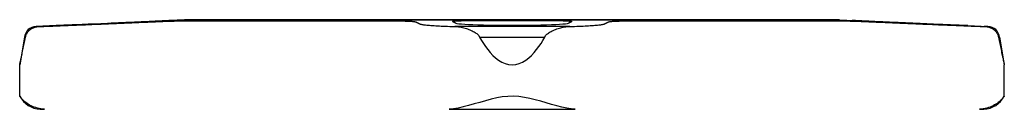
# Model space of a CAD drawing. Header units: millimetres. Extents: x 88 to 4062, y 43 to 411.
# Tile 5 of 7: x 304 to 380, y 259 to 266. Entities that reach past the tile are written whole.
import ezdxf

# ---------------------------------------------------------------- set-up
doc = ezdxf.new("R2010")
doc.units = ezdxf.units.MM
doc.layers.add('DETAIL', color=2, linetype='Continuous')

msp = doc.modelspace()

# ---------------------------------------------------------------- linework, layer by layer
at = {"layer": 'DETAIL'}
for p, q in [((317.036, 265.971), (315.901, 265.919)), ((316.052, 265.919), (315.901, 265.919)), ((315.901, 265.908), (315.901, 265.919)), ((317.036, 265.971), (367.251, 265.971)), ((317.064, 265.894), (323.201, 265.894)), ((367.142, 265.976), (317.145, 265.976)), ((323.201, 265.894), (332.716, 265.894)), ((339.348, 265.919), (344.959, 265.919)), ((351.591, 265.894), (361.101, 265.894)), ((361.101, 265.894), (367.231, 265.894)), ((367.251, 265.971), (368.386, 265.919)), ((368.237, 265.919), (368.386, 265.919)), ((368.386, 265.908), (368.386, 265.919)), ((305.931, 265.451), (305.661, 265.451)), ((307.187, 265.521), (305.664, 265.451)), ((305.931, 265.451), (305.933, 265.451)), ((346.567, 265.451), (337.748, 265.451)), ((377.1, 265.521), (378.623, 265.451)), ((378.357, 265.451), (378.36, 265.451)), ((378.626, 265.451), (378.36, 265.451)), ((304.766, 264.628), (304.394, 262.517)), ((304.766, 264.628), (304.851, 264.628)), ((339.654, 264.628), (344.663, 264.628)), ((379.438, 264.628), (379.521, 264.628)), ((379.521, 264.628), (379.894, 262.517)), ((304.394, 260.108), (304.394, 262.516)), ((379.894, 260.108), (379.894, 262.516)), ((305.969, 259.106), (306.295, 259.106)), ((306.295, 259.106), (306.295, 259.106)), ((337.324, 259.106), (346.992, 259.106)), ((337.324, 259.106), (337.324, 259.106)), ((346.992, 259.106), (346.992, 259.106)), ((377.996, 259.106), (378.318, 259.106)), ((377.996, 259.106), (377.996, 259.106))]:
    msp.add_line(p, q, dxfattribs=at)
at = {"layer": 'DETAIL', "flags": 128}
for points in [[(310.878, 265.653), (311.036, 265.66), (311.193, 265.667), (311.349, 265.674), (311.503, 265.681), (311.656, 265.687), (311.808, 265.694), (311.959, 265.701), (312.109, 265.707), (312.257, 265.714), (312.404, 265.72), (312.55, 265.726), (312.695, 265.733), (312.839, 265.739), (312.981, 265.745), (313.122, 265.751), (313.263, 265.757), (313.402, 265.763), (313.54, 265.769), (313.677, 265.775), (313.813, 265.781), (313.948, 265.787), (314.082, 265.793), (314.215, 265.799), (314.347, 265.804)], [(311.117, 265.687), (311.263, 265.694), (311.408, 265.7), (311.551, 265.707), (311.694, 265.713), (311.835, 265.719), (311.976, 265.726), (312.115, 265.732), (312.253, 265.738), (312.39, 265.744), (312.525, 265.75), (312.66, 265.756), (312.794, 265.762), (312.926, 265.768), (313.058, 265.774), (313.189, 265.78), (313.318, 265.786), (313.447, 265.791), (313.574, 265.797), (313.701, 265.803), (313.826, 265.808), (313.951, 265.814), (314.074, 265.819), (314.197, 265.825), (314.319, 265.83)], [(314.323, 265.83), (314.201, 265.825), (314.078, 265.819), (313.954, 265.814), (313.83, 265.808), (313.704, 265.803), (313.578, 265.797), (313.45, 265.791), (313.322, 265.786), (313.192, 265.78), (313.062, 265.774), (312.93, 265.768), (312.797, 265.762), (312.664, 265.756), (312.529, 265.75), (312.393, 265.744), (312.256, 265.738), (312.118, 265.732), (311.979, 265.726), (311.839, 265.719), (311.697, 265.713), (311.555, 265.707), (311.411, 265.7), (311.266, 265.694), (311.12, 265.687)], [(314.319, 265.83), (314.4, 265.834), (314.481, 265.837), (314.561, 265.841), (314.64, 265.845), (314.718, 265.848), (314.795, 265.852), (314.872, 265.855), (314.949, 265.859), (315.026, 265.863), (315.102, 265.866), (315.176, 265.87), (315.249, 265.874), (315.32, 265.877), (315.388, 265.881), (315.454, 265.884), (315.517, 265.887), (315.576, 265.89), (315.632, 265.893), (315.685, 265.896), (315.734, 265.899), (315.78, 265.901), (315.823, 265.903), (315.863, 265.906), (315.9, 265.908)], [(316.052, 265.919), (316.06, 265.919), (316.06, 265.919), (316.051, 265.918), (316.034, 265.916), (316.007, 265.914), (315.972, 265.912), (315.928, 265.909), (315.876, 265.906), (315.818, 265.903), (315.754, 265.899), (315.684, 265.896), (315.605, 265.892), (315.52, 265.887), (315.427, 265.882), (315.329, 265.877), (315.226, 265.872), (315.119, 265.867), (315.008, 265.862), (314.896, 265.856), (314.784, 265.851), (314.672, 265.846), (314.558, 265.841), (314.441, 265.835), (314.323, 265.83)], [(314.347, 265.804), (314.499, 265.811), (314.649, 265.817), (314.798, 265.823), (314.945, 265.829), (315.089, 265.835), (315.229, 265.841), (315.365, 265.846), (315.497, 265.851), (315.624, 265.856), (315.75, 265.86), (315.874, 265.865), (315.995, 265.869), (316.113, 265.873), (316.228, 265.876), (316.338, 265.88), (316.443, 265.883), (316.543, 265.885), (316.637, 265.888), (316.724, 265.89), (316.806, 265.891), (316.88, 265.892), (316.949, 265.893), (317.01, 265.894), (317.064, 265.894)], [(332.716, 265.894), (332.85, 265.894), (332.983, 265.893), (333.115, 265.892), (333.246, 265.891), (333.373, 265.89), (333.498, 265.888), (333.618, 265.885), (333.734, 265.883), (333.845, 265.88), (333.95, 265.876), (334.05, 265.873), (334.144, 265.869), (334.231, 265.865), (334.312, 265.86), (334.386, 265.856), (334.453, 265.851), (334.515, 265.846), (334.571, 265.841), (334.622, 265.835), (334.667, 265.829), (334.705, 265.823), (334.736, 265.817), (334.761, 265.811), (334.778, 265.804)], [(334.778, 265.804), (334.79, 265.799), (334.801, 265.793), (334.813, 265.787), (334.825, 265.781), (334.837, 265.775), (334.849, 265.769), (334.861, 265.763), (334.873, 265.757), (334.886, 265.751), (334.898, 265.745), (334.91, 265.739), (334.923, 265.733), (334.936, 265.726), (334.949, 265.72), (334.962, 265.714), (334.975, 265.707), (334.988, 265.701), (335.001, 265.694), (335.014, 265.687), (335.028, 265.681), (335.041, 265.674), (335.055, 265.667), (335.069, 265.66), (335.083, 265.653)], [(337.584, 265.83), (337.578, 265.835), (337.581, 265.841), (337.592, 265.846), (337.611, 265.851), (337.638, 265.856), (337.674, 265.862), (337.719, 265.867), (337.772, 265.872), (337.833, 265.877), (337.902, 265.882), (337.978, 265.887), (338.059, 265.892), (338.144, 265.896), (338.234, 265.899), (338.329, 265.903), (338.431, 265.906), (338.538, 265.909), (338.649, 265.912), (338.764, 265.914), (338.881, 265.916), (338.999, 265.918), (339.118, 265.919), (339.234, 265.919), (339.348, 265.919)], [(337.865, 265.687), (337.853, 265.694), (337.84, 265.7), (337.827, 265.707), (337.815, 265.713), (337.802, 265.719), (337.79, 265.726), (337.778, 265.732), (337.766, 265.738), (337.754, 265.744), (337.742, 265.75), (337.73, 265.756), (337.718, 265.762), (337.706, 265.768), (337.695, 265.774), (337.683, 265.78), (337.672, 265.786), (337.661, 265.791), (337.65, 265.797), (337.638, 265.803), (337.627, 265.808), (337.616, 265.814), (337.606, 265.819), (337.595, 265.825), (337.584, 265.83)], [(344.959, 265.919), (345.073, 265.919), (345.19, 265.919), (345.308, 265.918), (345.426, 265.916), (345.544, 265.914), (345.658, 265.912), (345.77, 265.909), (345.877, 265.906), (345.979, 265.903), (346.074, 265.899), (346.163, 265.896), (346.249, 265.892), (346.33, 265.887), (346.406, 265.882), (346.475, 265.877), (346.536, 265.872), (346.589, 265.867), (346.634, 265.862), (346.67, 265.856), (346.698, 265.851), (346.717, 265.846), (346.728, 265.841), (346.731, 265.835), (346.725, 265.83)], [(346.725, 265.83), (346.714, 265.825), (346.704, 265.819), (346.693, 265.814), (346.682, 265.808), (346.671, 265.803), (346.66, 265.797), (346.649, 265.791), (346.638, 265.786), (346.626, 265.78), (346.615, 265.774), (346.604, 265.768), (346.592, 265.762), (346.58, 265.756), (346.569, 265.75), (346.557, 265.744), (346.545, 265.738), (346.533, 265.732), (346.521, 265.726), (346.509, 265.719), (346.496, 265.713), (346.484, 265.707), (346.471, 265.7), (346.459, 265.694), (346.446, 265.687)], [(349.229, 265.653), (349.243, 265.66), (349.256, 265.667), (349.27, 265.674), (349.283, 265.681), (349.297, 265.687), (349.31, 265.694), (349.323, 265.701), (349.336, 265.707), (349.349, 265.714), (349.362, 265.72), (349.374, 265.726), (349.387, 265.733), (349.4, 265.739), (349.412, 265.745), (349.424, 265.751), (349.437, 265.757), (349.449, 265.763), (349.461, 265.769), (349.473, 265.775), (349.484, 265.781), (349.496, 265.787), (349.508, 265.793), (349.519, 265.799), (349.531, 265.804)], [(349.531, 265.804), (349.548, 265.811), (349.572, 265.817), (349.604, 265.823), (349.642, 265.829), (349.686, 265.835), (349.737, 265.841), (349.793, 265.846), (349.855, 265.851), (349.922, 265.856), (349.996, 265.86), (350.077, 265.865), (350.164, 265.869), (350.258, 265.873), (350.357, 265.876), (350.462, 265.88), (350.573, 265.883), (350.689, 265.885), (350.809, 265.888), (350.934, 265.89), (351.061, 265.891), (351.191, 265.892), (351.323, 265.893), (351.457, 265.894), (351.591, 265.894)], [(367.231, 265.894), (367.285, 265.894), (367.346, 265.893), (367.414, 265.892), (367.488, 265.891), (367.57, 265.89), (367.657, 265.888), (367.751, 265.885), (367.85, 265.883), (367.956, 265.88), (368.066, 265.876), (368.18, 265.873), (368.298, 265.869), (368.42, 265.865), (368.544, 265.86), (368.669, 265.856), (368.797, 265.851), (368.928, 265.846), (369.064, 265.841), (369.204, 265.835), (369.348, 265.829), (369.495, 265.823), (369.644, 265.817), (369.794, 265.811), (369.946, 265.804)], [(369.968, 265.83), (369.85, 265.835), (369.733, 265.841), (369.619, 265.846), (369.507, 265.851), (369.394, 265.856), (369.282, 265.862), (369.172, 265.867), (369.065, 265.872), (368.961, 265.877), (368.863, 265.882), (368.771, 265.887), (368.685, 265.892), (368.607, 265.896), (368.536, 265.899), (368.472, 265.903), (368.414, 265.906), (368.362, 265.909), (368.318, 265.912), (368.283, 265.914), (368.256, 265.916), (368.238, 265.918), (368.23, 265.919), (368.229, 265.919), (368.237, 265.919)], [(369.946, 265.804), (370.078, 265.799), (370.211, 265.793), (370.345, 265.787), (370.48, 265.781), (370.616, 265.775), (370.753, 265.769), (370.891, 265.763), (371.03, 265.757), (371.17, 265.751), (371.312, 265.745), (371.454, 265.739), (371.598, 265.733), (371.743, 265.726), (371.889, 265.72), (372.036, 265.714), (372.184, 265.707), (372.334, 265.701), (372.484, 265.694), (372.636, 265.687), (372.789, 265.681), (372.944, 265.674), (373.1, 265.667), (373.257, 265.66), (373.415, 265.653)], [(373.171, 265.687), (373.024, 265.694), (372.879, 265.7), (372.736, 265.707), (372.593, 265.713), (372.452, 265.719), (372.311, 265.726), (372.172, 265.732), (372.034, 265.738), (371.897, 265.744), (371.762, 265.75), (371.627, 265.756), (371.493, 265.762), (371.361, 265.768), (371.229, 265.774), (371.099, 265.78), (370.969, 265.786), (370.841, 265.791), (370.713, 265.797), (370.586, 265.803), (370.461, 265.808), (370.336, 265.814), (370.213, 265.819), (370.09, 265.825), (369.968, 265.83)], [(304.851, 264.628), (304.861, 264.694), (304.875, 264.754), (304.892, 264.808), (304.912, 264.857), (304.934, 264.904), (304.96, 264.949), (304.988, 264.993), (305.019, 265.035), (305.053, 265.077), (305.09, 265.117), (305.131, 265.156), (305.175, 265.194), (305.222, 265.23), (305.273, 265.265), (305.328, 265.297), (305.385, 265.327), (305.446, 265.355), (305.51, 265.379), (305.575, 265.4), (305.643, 265.418), (305.713, 265.432), (305.785, 265.443), (305.858, 265.449), (305.933, 265.451)], [(305.933, 265.451), (306.087, 265.457), (306.246, 265.463), (306.41, 265.469), (306.58, 265.476), (306.753, 265.483), (306.931, 265.49), (307.112, 265.497), (307.299, 265.504), (307.491, 265.512), (307.689, 265.52), (307.893, 265.528), (308.102, 265.536), (308.316, 265.545), (308.533, 265.554), (308.755, 265.563), (308.981, 265.573), (309.21, 265.582), (309.442, 265.592), (309.677, 265.602), (309.914, 265.612), (310.153, 265.622), (310.394, 265.632), (310.635, 265.643), (310.878, 265.653)], [(311.12, 265.687), (310.61, 265.664), (310.11, 265.643), (309.632, 265.622), (309.184, 265.603), (308.776, 265.586), (308.411, 265.57), (308.079, 265.557), (307.79, 265.545), (307.552, 265.535), (307.374, 265.528), (307.254, 265.523), (307.195, 265.521), (307.194, 265.521), (307.254, 265.523), (307.373, 265.528), (307.551, 265.535), (307.788, 265.545), (308.077, 265.557), (308.408, 265.57), (308.774, 265.586), (309.182, 265.603), (309.629, 265.622), (310.107, 265.643), (310.607, 265.664), (311.117, 265.687)], [(335.083, 265.653), (335.108, 265.643), (335.142, 265.632), (335.184, 265.622), (335.235, 265.612), (335.294, 265.602), (335.361, 265.592), (335.436, 265.582), (335.519, 265.573), (335.609, 265.563), (335.707, 265.554), (335.812, 265.545), (335.923, 265.536), (336.041, 265.528), (336.165, 265.52), (336.295, 265.512), (336.431, 265.504), (336.572, 265.497), (336.719, 265.49), (336.874, 265.483), (337.035, 265.476), (337.203, 265.469), (337.377, 265.463), (337.558, 265.457), (337.745, 265.451)], [(337.745, 265.451), (337.839, 265.449), (337.936, 265.443), (338.037, 265.432), (338.14, 265.418), (338.242, 265.4), (338.345, 265.378), (338.446, 265.354), (338.546, 265.326), (338.643, 265.296), (338.739, 265.264), (338.831, 265.23), (338.921, 265.195), (339.007, 265.158), (339.089, 265.12), (339.167, 265.08), (339.241, 265.039), (339.311, 264.997), (339.376, 264.954), (339.436, 264.909), (339.49, 264.864), (339.542, 264.813), (339.589, 264.757), (339.627, 264.696), (339.654, 264.628)], [(346.446, 265.687), (346.37, 265.664), (346.234, 265.643), (346.038, 265.622), (345.789, 265.603), (345.497, 265.586), (345.162, 265.57), (344.778, 265.557), (344.352, 265.545), (343.892, 265.535), (343.406, 265.528), (342.906, 265.523), (342.405, 265.521), (341.91, 265.521), (341.408, 265.523), (340.908, 265.528), (340.422, 265.535), (339.962, 265.545), (339.536, 265.557), (339.152, 265.57), (338.817, 265.586), (338.523, 265.603), (338.275, 265.622), (338.078, 265.643), (337.941, 265.664), (337.865, 265.687)], [(344.663, 264.628), (344.689, 264.694), (344.725, 264.754), (344.77, 264.808), (344.819, 264.857), (344.873, 264.904), (344.934, 264.949), (344.999, 264.993), (345.069, 265.035), (345.143, 265.077), (345.222, 265.117), (345.306, 265.156), (345.393, 265.194), (345.484, 265.23), (345.579, 265.265), (345.676, 265.297), (345.775, 265.327), (345.876, 265.355), (345.977, 265.379), (346.078, 265.4), (346.178, 265.418), (346.278, 265.432), (346.377, 265.443), (346.475, 265.449), (346.571, 265.451)], [(346.571, 265.451), (346.757, 265.457), (346.938, 265.463), (347.112, 265.469), (347.28, 265.476), (347.441, 265.483), (347.595, 265.49), (347.742, 265.497), (347.883, 265.504), (348.019, 265.512), (348.149, 265.52), (348.273, 265.528), (348.391, 265.536), (348.502, 265.545), (348.606, 265.554), (348.704, 265.563), (348.794, 265.573), (348.877, 265.582), (348.952, 265.592), (349.019, 265.602), (349.078, 265.612), (349.128, 265.622), (349.17, 265.632), (349.203, 265.643), (349.229, 265.653)], [(377.1, 265.521), (377.091, 265.521), (377.066, 265.522), (377.026, 265.524), (376.968, 265.526), (376.895, 265.529), (376.806, 265.533), (376.701, 265.537), (376.579, 265.542), (376.444, 265.547), (376.294, 265.553), (376.133, 265.56), (375.96, 265.567), (375.778, 265.575), (375.588, 265.583), (375.386, 265.591), (375.173, 265.6), (374.948, 265.61), (374.713, 265.62), (374.469, 265.63), (374.219, 265.641), (373.962, 265.652), (373.701, 265.664), (373.436, 265.675), (373.171, 265.687)], [(373.415, 265.653), (373.657, 265.643), (373.899, 265.632), (374.14, 265.622), (374.379, 265.612), (374.616, 265.602), (374.85, 265.592), (375.082, 265.582), (375.311, 265.573), (375.537, 265.563), (375.759, 265.554), (375.977, 265.545), (376.19, 265.536), (376.399, 265.528), (376.602, 265.52), (376.801, 265.512), (376.993, 265.504), (377.179, 265.497), (377.361, 265.49), (377.538, 265.483), (377.712, 265.476), (377.881, 265.469), (378.045, 265.463), (378.204, 265.457), (378.357, 265.451)], [(378.357, 265.451), (378.431, 265.449), (378.504, 265.443), (378.577, 265.432), (378.649, 265.418), (378.718, 265.4), (378.784, 265.378), (378.847, 265.354), (378.907, 265.326), (378.963, 265.296), (379.017, 265.264), (379.067, 265.23), (379.114, 265.195), (379.157, 265.158), (379.197, 265.12), (379.234, 265.08), (379.268, 265.039), (379.299, 264.997), (379.327, 264.954), (379.352, 264.909), (379.374, 264.864), (379.395, 264.813), (379.413, 264.757), (379.428, 264.696), (379.438, 264.628)], [(304.394, 262.517), (304.395, 262.522), (304.399, 262.539), (304.405, 262.569), (304.414, 262.609), (304.425, 262.659), (304.438, 262.719), (304.453, 262.787), (304.469, 262.864), (304.487, 262.947), (304.507, 263.037), (304.528, 263.133), (304.55, 263.234), (304.573, 263.34), (304.596, 263.449), (304.621, 263.562), (304.645, 263.676), (304.671, 263.793), (304.696, 263.91), (304.721, 264.028), (304.747, 264.145), (304.772, 264.264), (304.798, 264.384), (304.824, 264.506), (304.851, 264.628)], [(339.654, 264.628), (339.797, 264.385), (339.948, 264.147), (340.108, 263.913), (340.283, 263.68), (340.472, 263.454), (340.674, 263.24), (340.89, 263.043), (341.118, 262.869), (341.36, 262.724), (341.613, 262.613), (341.879, 262.542), (342.158, 262.516), (342.437, 262.542), (342.703, 262.613), (342.957, 262.724), (343.198, 262.869), (343.427, 263.043), (343.642, 263.24), (343.845, 263.454), (344.033, 263.68), (344.208, 263.913), (344.369, 264.147), (344.519, 264.385), (344.663, 264.628)], [(379.438, 264.628), (379.464, 264.506), (379.49, 264.385), (379.516, 264.266), (379.541, 264.148), (379.567, 264.031), (379.592, 263.914), (379.617, 263.797), (379.642, 263.681), (379.667, 263.567), (379.691, 263.455), (379.714, 263.346), (379.737, 263.241), (379.759, 263.14), (379.78, 263.044), (379.799, 262.954), (379.817, 262.87), (379.834, 262.794), (379.849, 262.725), (379.862, 262.665), (379.873, 262.614), (379.882, 262.573), (379.888, 262.542), (379.892, 262.523), (379.894, 262.516)], [(306.295, 259.106), (306.153, 259.119), (306.014, 259.138), (305.878, 259.164), (305.747, 259.196), (305.619, 259.234), (305.497, 259.277), (305.378, 259.324), (305.265, 259.376), (305.157, 259.433), (305.055, 259.492), (304.959, 259.554), (304.872, 259.616), (304.794, 259.677), (304.723, 259.738), (304.66, 259.796), (304.604, 259.852), (304.555, 259.904), (304.513, 259.952), (304.477, 259.996), (304.447, 260.034), (304.424, 260.065), (304.407, 260.089), (304.397, 260.103), (304.394, 260.108)], [(346.992, 259.106), (346.676, 259.137), (346.338, 259.193), (345.977, 259.272), (345.592, 259.369), (345.185, 259.481), (344.764, 259.603), (344.345, 259.723), (343.93, 259.837), (343.519, 259.937), (343.102, 260.021), (342.677, 260.081), (342.248, 260.107), (341.817, 260.096), (341.391, 260.05), (340.97, 259.975), (340.544, 259.877), (340.112, 259.763), (339.678, 259.639), (339.242, 259.513), (338.809, 259.392), (338.397, 259.285), (338.012, 259.2), (337.654, 259.139), (337.324, 259.106)], [(379.894, 260.108), (379.89, 260.103), (379.881, 260.089), (379.865, 260.067), (379.844, 260.038), (379.816, 260.002), (379.782, 259.96), (379.741, 259.913), (379.694, 259.861), (379.639, 259.806), (379.577, 259.748), (379.507, 259.687), (379.43, 259.626), (379.344, 259.564), (379.251, 259.502), (379.149, 259.441), (379.039, 259.383), (378.924, 259.329), (378.804, 259.28), (378.679, 259.236), (378.55, 259.198), (378.416, 259.165), (378.28, 259.138), (378.139, 259.119), (377.996, 259.106)]]:
    msp.add_lwpolyline(points, dxfattribs=at)
at = {"layer": 'DETAIL'}
for centre, radius, start, end in [((317.145, 264.732), 1.244, 90, 95.00662), ((367.142, 264.732), 1.244, 84.99338, 90), ((305.661, 264.552), 0.899, 90, 175.14514), ((378.626, 264.552), 0.899, 4.85486, 90), ((306.11, 261.068), 1.967, 209.23669, 265.88169), ((378.177, 261.068), 1.967, 274.11831, 330.7632)]:
    msp.add_arc(centre, radius, start, end, dxfattribs=at)

doc.saveas('drawing.dxf')
